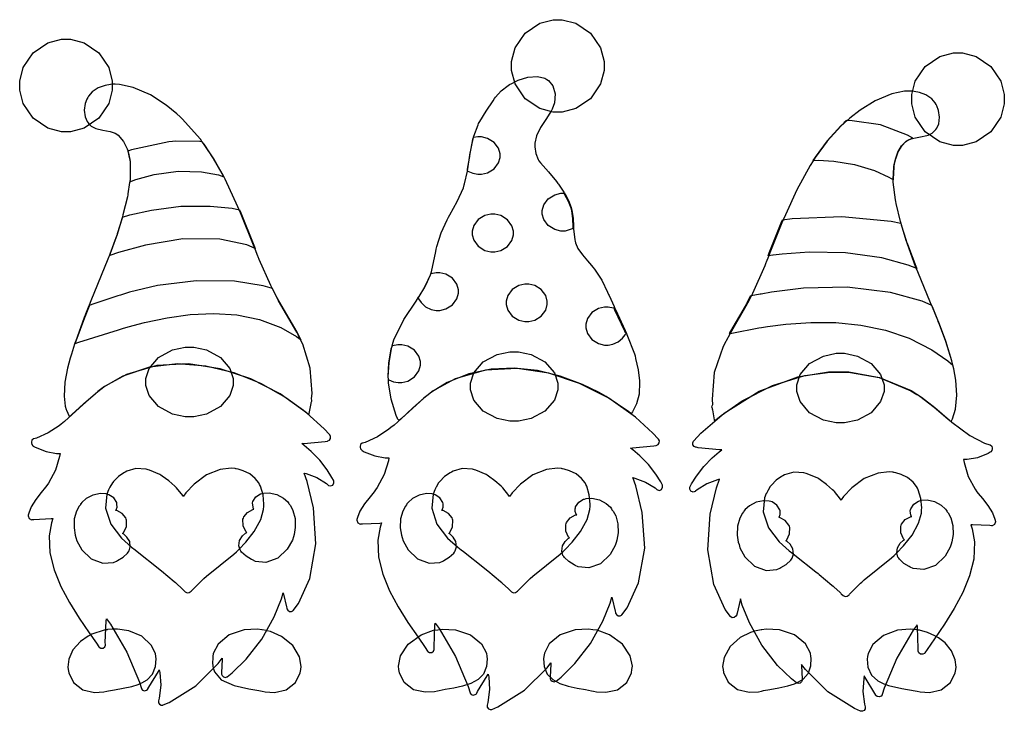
# Model space of a CAD drawing. Extents: x 0.83 to 6.7, y 0.8 to 4.92.
import ezdxf

# ---------------------------------------------------------------- set-up
doc = ezdxf.new("R2010")
doc.units = 0
doc.layers.get('0').update_dxf_attribs({"linetype": 'CONTINUOUS'})

msp = doc.modelspace()

# ---------------------------------------------------------------- linework, layer by layer
at = {"color": 254}
for points in [[(4.31353, 4.6441), (4.31353, 4.61724), (4.29183, 4.53668), (4.23264, 4.44894), (4.14492, 4.38976), (4.06435, 4.36806), (4.03749, 4.36806), (4.01058, 4.36806), (3.93001, 4.38976), (3.84229, 4.44894), (3.7831, 4.53668), (3.76144, 4.61724), (3.76144, 4.6441), (3.76144, 4.67101), (3.7831, 4.75157), (3.84229, 4.83931), (3.93001, 4.89849), (4.01058, 4.92014), (4.03749, 4.92014), (4.06435, 4.92014), (4.14492, 4.89849), (4.23264, 4.83931), (4.29183, 4.75157), (4.31353, 4.67101), (4.31353, 4.6441)], [(1.38227, 4.52746), (1.38227, 4.5006), (1.36057, 4.42003), (1.30138, 4.33231), (1.21365, 4.27311), (1.13308, 4.25142), (1.10623, 4.25142), (1.07932, 4.25142), (0.998753, 4.27311), (0.911025, 4.33231), (0.851833, 4.42003), (0.830186, 4.5006), (0.830186, 4.52746), (0.830186, 4.55436), (0.851833, 4.63493), (0.911025, 4.72265), (0.998753, 4.78185), (1.07932, 4.8035), (1.10623, 4.8035), (1.13308, 4.8035), (1.21365, 4.78185), (1.30138, 4.72265), (1.36057, 4.63493), (1.38227, 4.55436), (1.38227, 4.52746)], [(6.69894, 4.44618), (6.69894, 4.41932), (6.67725, 4.33876), (6.61806, 4.25103), (6.53033, 4.19185), (6.44976, 4.17014), (6.4229, 4.17014), (6.396, 4.17014), (6.31543, 4.19185), (6.22771, 4.25103), (6.16851, 4.33876), (6.14686, 4.41932), (6.14686, 4.44618), (6.14686, 4.4731), (6.16851, 4.55365), (6.22771, 4.64139), (6.31543, 4.70057), (6.396, 4.72222), (6.4229, 4.72222), (6.44976, 4.72222), (6.53033, 4.70057), (6.61806, 4.64139), (6.67725, 4.55365), (6.69894, 4.4731), (6.69894, 4.44618)], [(5.75726, 4.31803), (5.75597, 4.31674), (5.74294, 4.30479), (5.74164, 4.3035), (5.72368, 4.28657), (5.64214, 4.1971), (5.57107, 4.10092), (5.55832, 4.08057), (5.58942, 4.08154), (5.68311, 4.07704), (5.80621, 4.05751), (5.9254, 4.02067), (6.01156, 3.98112), (6.03851, 3.96496), (6.03825, 3.972), (6.04161, 4.04047), (6.04269, 4.04719), (6.04428, 4.05789), (6.05154, 4.08963), (6.06651, 4.13151), (6.08914, 4.16928), (6.11193, 4.19331), (6.12082, 4.19933), (6.12343, 4.2009), (6.1505, 4.21311), (6.1531, 4.21386), (6.12261, 4.2321), (5.96143, 4.29254), (5.79189, 4.31754), (5.75726, 4.31803)], [(1.91769, 4.192), (1.90338, 4.19358), (1.75646, 4.19542), (1.74164, 4.19412), (1.71924, 4.19254), (1.49713, 4.14437), (1.47499, 4.13683), (1.47629, 4.13243), (1.48671, 4.08708), (1.48753, 4.08263), (1.48904, 4.072), (1.48882, 3.96442), (1.48753, 3.95344), (1.52257, 3.96631), (1.63113, 3.99615), (1.77419, 4.01731), (1.91374, 4.01383), (2.01486, 3.99408), (2.04688, 3.98264), (2.03749, 4.00114), (1.98699, 4.09088), (1.93018, 4.17589), (1.91769, 4.192)], [(3.57086, 4.22119), (3.56119, 4.22119), (3.5351, 4.21679), (3.53228, 4.21599), (3.52968, 4.20665), (3.5109, 4.11106), (3.50939, 4.1014), (3.50831, 4.09467), (3.49789, 4.02794), (3.49685, 4.02115), (3.50179, 4.01779), (3.53071, 4.00467), (3.56082, 3.99826), (3.57086, 3.99826), (3.5829, 3.99826), (3.61903, 4.00706), (3.65804, 4.03097), (3.68419, 4.0664), (3.69374, 4.0989), (3.69374, 4.10969), (3.6939, 4.1205), (3.68446, 4.1531), (3.65804, 4.18853), (3.61876, 4.21246), (3.58279, 4.22119), (3.57086, 4.22119)], [(4.12815, 3.67432), (4.12369, 3.67199), (4.08171, 3.65972), (4.06771, 3.65972), (4.05561, 3.65972), (4.01947, 3.66857), (3.98042, 3.69254), (3.95426, 3.72831), (3.94476, 3.76129), (3.94476, 3.77225), (3.94476, 3.78315), (3.95443, 3.81575), (3.98085, 3.85151), (4.01992, 3.87582), (4.05572, 3.88471), (4.06771, 3.88471), (4.06922, 3.88471), (4.07275, 3.88471), (4.07394, 3.88471), (4.07835, 3.87717), (4.09842, 3.83838), (4.11431, 3.79753), (4.11664, 3.7889), (4.11897, 3.77957), (4.12549, 3.73204), (4.12788, 3.68397), (4.12815, 3.67432)], [(2.23335, 3.55658), (2.18397, 3.57753), (2.02333, 3.61089), (1.80192, 3.61263), (1.57954, 3.57568), (1.41906, 3.53168), (1.36664, 3.51389), (1.37028, 3.52354), (1.40597, 3.62175), (1.4094, 3.63162), (1.41249, 3.64074), (1.44135, 3.73372), (1.44374, 3.74306), (1.48594, 3.75558), (1.61529, 3.7845), (1.79047, 3.80713), (1.96625, 3.80871), (2.09685, 3.79536), (2.1396, 3.78678), (2.14789, 3.76779), (2.22575, 3.5759), (2.23335, 3.55658)], [(3.52707, 3.64828), (3.52707, 3.63743), (3.53674, 3.60476), (3.56315, 3.56901), (3.60221, 3.54471), (3.63803, 3.53575), (3.65001, 3.53575), (3.66194, 3.53575), (3.69775, 3.5446), (3.73682, 3.56858), (3.76318, 3.60433), (3.77289, 3.63732), (3.77289, 3.64828), (3.77289, 3.65918), (3.76318, 3.69179), (3.73682, 3.7276), (3.69775, 3.75185), (3.66194, 3.76074), (3.65001, 3.76074), (3.63803, 3.76074), (3.60221, 3.75201), (3.56315, 3.72797), (3.53674, 3.69222), (3.52707, 3.65929), (3.52707, 3.64828)], [(6.17708, 3.43679), (6.12674, 3.45714), (5.96858, 3.50032), (5.75299, 3.53071), (5.5356, 3.53396), (5.375, 3.52268), (5.32189, 3.51594), (5.31928, 3.51574), (5.29346, 3.51238), (5.29064, 3.51183), (5.2979, 3.52979), (5.36951, 3.70844), (5.37706, 3.7264), (5.43485, 3.734), (5.72965, 3.7474), (6.02447, 3.71962), (6.08231, 3.7066), (6.0849, 3.69726), (6.11376, 3.60428), (6.11664, 3.59517), (6.12158, 3.58187), (6.17188, 3.45008), (6.17708, 3.43679)], [(3.32292, 3.41075), (3.31168, 3.41075), (3.28147, 3.40457), (3.2781, 3.40349), (3.27599, 3.39725), (3.24946, 3.33658), (3.24582, 3.33057), (3.24268, 3.32488), (3.20856, 3.26938), (3.20518, 3.26389), (3.20801, 3.25569), (3.22222, 3.23296), (3.24881, 3.20856), (3.28293, 3.19254), (3.31287, 3.18679), (3.32292, 3.18679), (3.33496, 3.18679), (3.3711, 3.19564), (3.41015, 3.21963), (3.43631, 3.25537), (3.44586, 3.28836), (3.44586, 3.29932), (3.44586, 3.31017), (3.43599, 3.34267), (3.40935, 3.3781), (3.37022, 3.40201), (3.33475, 3.41075), (3.32292, 3.41075)], [(2.49376, 3.03678), (2.48356, 3.0561), (2.37446, 3.24311), (2.36458, 3.26183), (2.36219, 3.26628), (2.33882, 3.31338), (2.33649, 3.31803), (2.28162, 3.33361), (2.11139, 3.35992), (1.88108, 3.36376), (1.65224, 3.33464), (1.4854, 3.29497), (1.43126, 3.27746), (1.4151, 3.27279), (1.26063, 3.22146), (1.24582, 3.21599), (1.24371, 3.21104), (1.22396, 3.16157), (1.2219, 3.15657), (1.21642, 3.14279), (1.16509, 3.00299), (1.16043, 2.98888), (1.18332, 2.99647), (1.419, 3.0709), (1.44374, 3.07844), (1.47592, 3.08794), (1.5734, 3.11344), (1.70861, 3.14204), (1.84706, 3.16124), (1.98643, 3.16808), (2.1244, 3.15944), (2.25874, 3.13238), (2.3871, 3.08382), (2.47928, 3.03174), (2.50726, 3.01074), (2.50597, 3.01313), (2.49479, 3.03472), (2.49376, 3.03678)], [(3.72917, 3.23161), (3.72917, 3.22081), (3.73882, 3.18826), (3.76525, 3.15283), (3.80431, 3.1289), (3.84011, 3.12011), (3.85211, 3.12011), (3.86404, 3.12011), (3.89985, 3.1289), (3.93892, 3.15283), (3.96528, 3.18826), (3.97499, 3.22081), (3.97499, 3.23161), (3.97499, 3.24246), (3.96528, 3.27496), (3.93892, 3.31039), (3.89985, 3.33431), (3.86404, 3.34304), (3.85211, 3.34304), (3.84022, 3.34304), (3.80474, 3.33447), (3.76563, 3.31076), (3.73899, 3.27539), (3.72917, 3.24257), (3.72917, 3.23161)], [(6.30626, 3.12121), (6.30311, 3.12929), (6.27106, 3.20742), (6.26768, 3.21496), (6.20856, 3.241), (6.02001, 3.29368), (5.76221, 3.32514), (5.50244, 3.31868), (5.31174, 3.29542), (5.24897, 3.28369), (5.24349, 3.28267), (5.18983, 3.27246), (5.18435, 3.27115), (5.18251, 3.26753), (5.16351, 3.23008), (5.16146, 3.2264), (5.15365, 3.21132), (5.06765, 3.06315), (5.05935, 3.04829), (5.07525, 3.05171), (5.2354, 3.08214), (5.25206, 3.08475), (5.28819, 3.09076), (5.39729, 3.1046), (5.54585, 3.11513), (5.69558, 3.11404), (5.84451, 3.09933), (5.99061, 3.06879), (6.13183, 3.02029), (6.26622, 2.95171), (6.36231, 2.88585), (6.39165, 2.86079), (6.38618, 2.88525), (6.35092, 3.00233), (6.31299, 3.10428), (6.30626, 3.12121)], [(4.37294, 3.19933), (4.36951, 3.20063), (4.33843, 3.2066), (4.32813, 3.2066), (4.31603, 3.2066), (4.27989, 3.19781), (4.24083, 3.17367), (4.21468, 3.13764), (4.20518, 3.10422), (4.20518, 3.09304), (4.20518, 3.08214), (4.21485, 3.04937), (4.24126, 3.01324), (4.28033, 2.98861), (4.31614, 2.97949), (4.32813, 2.97949), (4.33724, 2.97949), (4.36475, 2.98469), (4.39714, 2.99918), (4.42361, 3.02126), (4.43901, 3.04178), (4.44271, 3.04932), (4.43696, 3.06287), (4.37836, 3.18761), (4.37294, 3.19933)], [(3.09581, 2.98161), (3.08382, 2.98161), (3.05154, 2.97456), (3.0479, 2.97325), (3.04372, 2.95688), (3.02951, 2.87472), (3.02522, 2.79204), (3.02604, 2.77533), (3.03097, 2.77225), (3.05854, 2.76133), (3.08649, 2.75663), (3.09581, 2.75663), (3.10786, 2.75663), (3.14404, 2.76546), (3.18306, 2.78956), (3.20921, 2.82563), (3.21875, 2.859), (3.21875, 2.87011), (3.21892, 2.88092), (3.20964, 2.91351), (3.18343, 2.94894), (3.14415, 2.97287), (3.10786, 2.98161), (3.09581, 2.98161)], [(2.69997, 2.17432), (2.69157, 2.19032), (2.6626, 2.23633), (2.61822, 2.29372), (2.56754, 2.34586), (2.52604, 2.38135), (2.51144, 2.39204), (2.52419, 2.39258), (2.65158, 2.40533), (2.66461, 2.40767), (2.66764, 2.40821), (2.67632, 2.41297), (2.68294, 2.42264), (2.68349, 2.43446), (2.67925, 2.44385), (2.67708, 2.44618), (2.64551, 2.48107), (2.54031, 2.57611), (2.38226, 2.68826), (2.2085, 2.7775), (2.02447, 2.83876), (1.83572, 2.86703), (1.64785, 2.8571), (1.46636, 2.80393), (1.33534, 2.73275), (1.29688, 2.70242), (1.27756, 2.68761), (1.18696, 2.60596), (1.09635, 2.52382), (1.07709, 2.50868), (1.06456, 2.49908), (0.999729, 2.45714), (0.929688, 2.42563), (0.914606, 2.42117), (0.911729, 2.42042), (0.903103, 2.4126), (0.900771, 2.40169), (0.901042, 2.39931), (0.900771, 2.39751), (0.902724, 2.38764), (0.909343, 2.37875), (0.911458, 2.37744), (0.923394, 2.37017), (0.987631, 2.34463), (1.05002, 2.33365), (1.07086, 2.33365), (1.06825, 2.31625), (1.04335, 2.23318), (1.00233, 2.15636), (0.991644, 2.14204), (0.983615, 2.13151), (0.958387, 2.10075), (0.92589, 2.05935), (0.8986, 2.01503), (0.883843, 1.97781), (0.881239, 1.96496), (0.880697, 1.96158), (0.886068, 1.94646), (0.900282, 1.93864), (0.904189, 1.93892), (0.914606, 1.93946), (1.01796, 1.94467), (1.0281, 1.94515), (1.01948, 1.92063), (1.00646, 1.84244), (1.01025, 1.74029), (1.03478, 1.63943), (1.07525, 1.54058), (1.1269, 1.44456), (1.18511, 1.35205), (1.24506, 1.26378), (1.28803, 1.2015), (1.30208, 1.18056), (1.30382, 1.17784), (1.31337, 1.17231), (1.32693, 1.17291), (1.33794, 1.18077), (1.34196, 1.19092), (1.34169, 1.19412), (1.3406, 1.20714), (1.34581, 1.33447), (1.34793, 1.34722), (1.37082, 1.31576), (1.46832, 1.14893), (1.54351, 0.970161), (1.55524, 0.932617), (1.55599, 0.929742), (1.56239, 0.9222), (1.57383, 0.918619), (1.58583, 0.921224), (1.59332, 0.927029), (1.59478, 0.929525), (1.60047, 0.939182), (1.65674, 1.03369), (1.66249, 1.04308), (1.66612, 1.02799), (1.67199, 0.951281), (1.66168, 0.874078), (1.65728, 0.858669), (1.65657, 0.856065), (1.65782, 0.847168), (1.66428, 0.837619), (1.67426, 0.832303), (1.68306, 0.832519), (1.68544, 0.833658), (1.7206, 0.848253), (1.88004, 0.948568), (2.01406, 1.08111), (2.03646, 1.11182), (2.03618, 1.104), (2.03358, 1.02691), (2.03331, 1.0191), (2.03315, 1.01655), (2.03646, 1.00846), (2.04542, 1.00103), (2.05692, 0.998481), (2.0656, 1.00076), (2.06771, 1.00244), (2.09754, 1.0261), (2.17953, 1.1065), (2.27328, 1.22629), (2.34733, 1.35916), (2.38971, 1.46582), (2.40001, 1.50244), (2.40207, 1.49462), (2.42031, 1.41857), (2.42188, 1.41075), (2.42242, 1.40782), (2.42746, 1.39947), (2.43761, 1.39193), (2.44954, 1.39046), (2.4585, 1.39492), (2.46039, 1.39725), (2.49224, 1.43967), (2.55968, 1.588), (2.59619, 1.79531), (2.58094, 2.00825), (2.54312, 2.16558), (2.52501, 2.21599), (2.53825, 2.21317), (2.60113, 2.18918), (2.65831, 2.15375), (2.66872, 2.14513), (2.67139, 2.14274), (2.68311, 2.1396), (2.69569, 2.14529), (2.70258, 2.15821), (2.70176, 2.1709), (2.69997, 2.17432)], [(4.6594, 2.14828), (4.65099, 2.16428), (4.62196, 2.21029), (4.57758, 2.26768), (4.52692, 2.31982), (4.4854, 2.35531), (4.47081, 2.366), (4.48356, 2.36654), (4.61094, 2.37929), (4.62397, 2.38163), (4.62701, 2.38217), (4.63569, 2.38693), (4.64231, 2.3966), (4.64285, 2.40842), (4.63861, 2.41781), (4.63644, 2.42014), (4.60487, 2.45503), (4.49972, 2.55007), (4.34169, 2.66222), (4.16786, 2.75146), (3.98383, 2.81272), (3.79508, 2.84099), (3.60721, 2.83106), (3.42572, 2.77789), (3.29471, 2.70671), (3.25624, 2.67638), (3.23747, 2.66183), (3.14947, 2.58251), (3.06142, 2.50271), (3.04269, 2.48785), (3.02989, 2.47797), (2.96263, 2.43332), (2.8896, 2.39958), (2.87397, 2.39513), (2.8711, 2.39438), (2.86247, 2.38656), (2.86014, 2.37565), (2.8604, 2.37326), (2.86014, 2.37147), (2.86208, 2.3616), (2.86871, 2.35271), (2.87082, 2.3514), (2.88276, 2.34412), (2.947, 2.31858), (3.00939, 2.30761), (3.03022, 2.30761), (3.02761, 2.29021), (3.00271, 2.20714), (2.96169, 2.13032), (2.95107, 2.116), (2.94314, 2.10558), (2.91824, 2.07514), (2.88564, 2.03369), (2.85813, 1.98915), (2.84321, 1.95182), (2.8406, 1.93892), (2.84006, 1.93554), (2.84543, 1.92042), (2.85965, 1.9126), (2.86356, 1.91288), (2.87397, 1.91342), (2.97732, 1.91863), (2.98753, 1.91911), (2.97889, 1.89458), (2.96582, 1.8164), (2.96963, 1.71425), (2.99414, 1.61339), (3.03461, 1.51454), (3.08632, 1.41851), (3.14453, 1.32601), (3.20449, 1.23774), (3.2474, 1.17546), (3.26144, 1.15451), (3.26318, 1.1518), (3.27274, 1.14627), (3.28629, 1.14686), (3.29731, 1.15473), (3.30132, 1.16488), (3.30106, 1.16808), (3.29997, 1.1811), (3.30518, 1.30843), (3.30729, 1.32118), (3.33018, 1.28971), (3.42774, 1.12288), (3.50288, 0.944119), (3.5146, 0.906575), (3.51535, 0.9037), (3.52175, 0.896158), (3.53321, 0.892578), (3.54519, 0.895182), (3.55268, 0.900988), (3.55414, 0.903483), (3.55985, 0.91314), (3.6161, 1.00765), (3.62185, 1.01704), (3.62549, 1.00195), (3.63135, 0.925239), (3.62104, 0.848036), (3.61664, 0.832628), (3.61594, 0.830024), (3.61724, 0.821126), (3.62369, 0.811578), (3.63363, 0.806261), (3.64242, 0.806478), (3.64481, 0.807617), (3.67996, 0.822211), (3.83942, 0.922526), (3.97342, 1.05507), (3.99582, 1.08577), (3.99556, 1.07796), (3.99294, 1.00087), (3.99274, 0.993056), (3.99251, 0.990506), (3.99588, 0.982422), (4.00478, 0.974989), (4.01628, 0.972439), (4.02496, 0.974718), (4.02707, 0.9764), (4.05692, 1.00005), (4.13889, 1.08046), (4.23264, 1.20025), (4.30669, 1.33312), (4.34907, 1.43978), (4.35938, 1.4764), (4.36143, 1.46858), (4.37967, 1.39253), (4.38124, 1.38471), (4.38178, 1.38178), (4.38683, 1.37343), (4.39697, 1.36589), (4.4089, 1.36442), (4.41792, 1.36887), (4.41982, 1.3712), (4.45167, 1.41362), (4.5191, 1.56196), (4.55561, 1.76926), (4.54031, 1.98221), (4.50256, 2.13954), (4.48438, 2.18994), (4.49761, 2.18713), (4.56054, 2.16314), (4.61774, 2.12771), (4.62815, 2.11908), (4.63097, 2.11675), (4.64279, 2.11356), (4.65506, 2.11925), (4.66168, 2.13217), (4.66103, 2.14481), (4.6594, 2.14828)], [(4.82607, 2.13683), (4.83442, 2.15283), (4.86339, 2.19883), (4.90776, 2.25624), (4.95844, 2.30832), (4.99994, 2.34381), (5.0146, 2.35449), (5.00179, 2.35504), (4.87446, 2.36778), (4.86143, 2.37011), (4.85835, 2.37067), (4.84967, 2.37543), (4.84304, 2.38514), (4.8425, 2.39697), (4.84674, 2.40636), (4.84896, 2.40869), (4.88992, 2.45378), (5.02924, 2.57406), (5.23839, 2.70426), (5.46843, 2.78956), (5.65072, 2.82015), (5.71149, 2.82015), (5.77214, 2.82015), (5.95415, 2.78668), (6.14318, 2.70893), (6.17811, 2.68679), (6.20594, 2.66928), (6.2839, 2.60769), (6.38629, 2.52013), (6.49322, 2.44043), (6.58132, 2.39404), (6.61253, 2.38471), (6.61535, 2.38396), (6.62392, 2.37614), (6.62625, 2.36524), (6.62603, 2.36285), (6.62625, 2.36106), (6.62429, 2.35118), (6.61768, 2.34229), (6.61561, 2.34099), (6.60363, 2.33371), (6.53944, 2.30817), (6.47706, 2.29719), (6.45628, 2.29719), (6.45888, 2.27979), (6.48372, 2.19672), (6.52474, 2.1199), (6.53543, 2.10558), (6.54329, 2.09517), (6.56819, 2.06472), (6.60075, 2.02328), (6.62825, 1.97874), (6.64318, 1.9414), (6.64583, 1.9285), (6.64632, 1.92512), (6.641, 1.91), (6.62685, 1.90218), (6.62294, 1.90246), (6.61253, 1.903), (6.50911, 1.90821), (6.49897, 1.90869), (6.50754, 1.88417), (6.52056, 1.80599), (6.51676, 1.70383), (6.49224, 1.60297), (6.45182, 1.50412), (6.40012, 1.4081), (6.3419, 1.31559), (6.28196, 1.22732), (6.23899, 1.16504), (6.22499, 1.1441), (6.22319, 1.14138), (6.21365, 1.13585), (6.20008, 1.13645), (6.18907, 1.14431), (6.18511, 1.15446), (6.18544, 1.15766), (6.18647, 1.17068), (6.18121, 1.29801), (6.17914, 1.31076), (6.15619, 1.2793), (6.05871, 1.11247), (5.98361, 0.933703), (5.9719, 0.896158), (5.97108, 0.893283), (5.96468, 0.885742), (5.95324, 0.882161), (5.94125, 0.884765), (5.93371, 0.890571), (5.93229, 0.893067), (5.92654, 0.902724), (5.87028, 0.997233), (5.86458, 1.00662), (5.86089, 0.991536), (5.85504, 0.914822), (5.86535, 0.837619), (5.86979, 0.822211), (5.8705, 0.819607), (5.86919, 0.81071), (5.86274, 0.801161), (5.85275, 0.795844), (5.84403, 0.796061), (5.84169, 0.7972), (5.80653, 0.811794), (5.64697, 0.91211), (5.51297, 1.04465), (5.49061, 1.07536), (5.49083, 1.06755), (5.49349, 0.990451), (5.49376, 0.982639), (5.49393, 0.980089), (5.49056, 0.972006), (5.48161, 0.964572), (5.47017, 0.962022), (5.46143, 0.964301), (5.45936, 0.965983), (5.42953, 0.989637), (5.3475, 1.07004), (5.25375, 1.18983), (5.17969, 1.3227), (5.13732, 1.42936), (5.12706, 1.46599), (5.12494, 1.45817), (5.10672, 1.38211), (5.10519, 1.37429), (5.10465, 1.37137), (5.09961, 1.36301), (5.08942, 1.35547), (5.07747, 1.354), (5.06853, 1.35845), (5.06668, 1.36079), (5.03478, 1.40321), (4.96733, 1.55154), (4.93083, 1.75885), (4.94607, 1.97179), (4.98389, 2.12912), (5.00206, 2.17953), (4.98876, 2.17671), (4.92589, 2.15272), (4.86876, 2.11729), (4.85835, 2.10867), (4.85563, 2.10628), (4.84392, 2.10297), (4.83122, 2.10829), (4.82406, 2.12088), (4.82443, 2.1334), (4.82607, 2.13683)]]:
    msp.add_lwpolyline(points, close=True, dxfattribs=at)
at = {"color": 14}
for points in [[(4.52501, 2.75347), (4.52501, 2.74024), (4.52339, 2.70454), (4.52289, 2.70036), (4.5216, 2.68733), (4.507, 2.62983), (4.48307, 2.5816), (4.47711, 2.57324), (4.47683, 2.57303), (4.47521, 2.57042), (4.47499, 2.57015), (4.47472, 2.57042), (4.47336, 2.57118), (4.47293, 2.57118), (4.46039, 2.58111), (4.32553, 2.67225), (4.31147, 2.68056), (4.28065, 2.69829), (4.18446, 2.74501), (4.05181, 2.79476), (3.91558, 2.82801), (3.778, 2.84267), (3.64111, 2.83692), (3.50706, 2.80875), (3.3781, 2.75624), (3.28461, 2.69976), (3.25624, 2.6774), (3.24192, 2.66596), (3.17312, 2.60519), (3.10547, 2.54281), (3.09169, 2.53054), (3.09088, 2.53108), (3.08279, 2.54069), (3.08231, 2.54199), (3.07394, 2.56049), (3.04383, 2.65636), (3.02886, 2.75532), (3.0281, 2.77533), (3.02729, 2.79204), (3.03082, 2.87472), (3.04531, 2.95688), (3.05003, 2.97325), (3.05024, 2.97407), (3.05285, 2.98292), (3.05311, 2.98367), (3.06093, 3.01079), (3.12001, 3.13135), (3.19271, 3.24257), (3.20731, 3.26492), (3.21067, 3.2704), (3.24479, 3.3259), (3.24794, 3.3316), (3.25131, 3.33763), (3.2781, 3.39828), (3.28022, 3.40451), (3.28386, 3.41624), (3.31114, 3.53863), (3.31353, 3.55138), (3.31689, 3.56831), (3.34256, 3.64908), (3.3781, 3.72667), (3.38644, 3.74203), (3.39501, 3.75743), (3.43838, 3.83567), (3.47499, 3.91758), (3.48019, 3.93474), (3.48226, 3.94206), (3.49869, 4.0165), (3.5, 4.02431), (3.50131, 4.03108), (3.51144, 4.09776), (3.51247, 4.10449), (3.51378, 4.11415), (3.53282, 4.20975), (3.53543, 4.21907), (3.53722, 4.22613), (3.56222, 4.29383), (3.56565, 4.30035), (3.57215, 4.31337), (3.61106, 4.37528), (3.65261, 4.43658), (3.66043, 4.44933), (3.66613, 4.45817), (3.70008, 4.49604), (3.74089, 4.52718), (3.75, 4.53267), (3.76269, 4.53988), (3.80219, 4.55897), (3.85932, 4.57801), (3.91726, 4.58219), (3.95996, 4.57129), (3.9719, 4.56392), (3.98269, 4.55707), (4.00831, 4.52556), (4.02197, 4.47706), (4.01714, 4.42492), (4.00418, 4.38693), (3.99794, 4.37532), (3.99089, 4.36242), (3.96619, 4.32542), (3.93425, 4.27821), (3.90989, 4.22831), (3.90067, 4.18463), (3.90104, 4.17014), (3.90126, 4.16211), (3.90756, 4.12278), (3.92111, 4.0855), (3.92503, 4.07844), (3.93414, 4.06728), (3.98215, 4.0121), (4.02968, 3.95583), (4.03851, 3.94412), (4.04189, 3.93972), (4.07422, 3.89258), (4.0771, 3.88786), (4.08149, 3.88032), (4.10151, 3.84153), (4.1174, 3.80062), (4.11979, 3.79199), (4.12213, 3.78288), (4.12825, 3.73606), (4.13069, 3.68815), (4.13124, 3.6785), (4.13146, 3.67199), (4.13906, 3.60688), (4.14063, 3.60037), (4.14318, 3.58882), (4.15761, 3.5555), (4.18386, 3.51693), (4.21474, 3.48128), (4.23844, 3.45449), (4.24582, 3.44515), (4.25569, 3.43267), (4.29904, 3.36654), (4.33458, 3.29617), (4.3406, 3.28157), (4.34321, 3.27533), (4.37289, 3.21024), (4.37603, 3.20344), (4.38172, 3.19174), (4.43901, 3.06754), (4.44476, 3.05453), (4.44971, 3.04308), (4.49425, 2.92665), (4.49794, 2.91493), (4.50131, 2.90061), (4.51574, 2.83225), (4.52447, 2.7665), (4.52501, 2.75347)], [(1.12706, 2.5524), (1.14111, 2.56494), (1.21077, 2.62956), (1.28201, 2.692), (1.29688, 2.70344), (1.33116, 2.73053), (1.4465, 2.79596), (1.60607, 2.84999), (1.77175, 2.86914), (1.93956, 2.85688), (2.10558, 2.81679), (2.26594, 2.75244), (2.41678, 2.66732), (2.52154, 2.59261), (2.55414, 2.56494), (2.55572, 2.57096), (2.56689, 2.63086), (2.56771, 2.63683), (2.56793, 2.63764), (2.57058, 2.64621), (2.57086, 2.64725), (2.57135, 2.64854), (2.57026, 2.66075), (2.56976, 2.66178), (2.57264, 2.692), (2.56158, 2.84115), (2.51768, 2.98449), (2.50418, 3.01183), (2.5031, 3.01394), (2.49268, 3.03554), (2.49164, 3.03788), (2.4815, 3.05713), (2.3724, 3.24414), (2.36253, 3.26286), (2.36014, 3.26731), (2.33669, 3.31446), (2.33436, 3.31913), (2.32676, 3.33425), (2.25776, 3.49072), (2.25103, 3.50663), (2.24946, 3.51079), (2.23281, 3.55268), (2.23122, 3.55658), (2.22342, 3.57563), (2.1466, 3.76779), (2.13857, 3.78678), (2.13124, 3.80371), (2.05518, 3.96858), (2.04688, 3.98469), (2.03722, 4.00293), (1.98606, 4.09179), (1.92914, 4.17746), (1.91667, 4.19412), (1.90701, 4.20714), (1.79839, 4.32954), (1.78646, 4.34099), (1.76671, 4.35949), (1.70361, 4.41069), (1.6091, 4.47185), (1.50635, 4.51606), (1.42589, 4.53396), (1.39899, 4.53472), (1.39481, 4.53472), (1.38536, 4.53472), (1.38227, 4.53472), (1.37147, 4.53418), (1.33936, 4.52838), (1.29867, 4.51351), (1.26302, 4.48947), (1.24078, 4.4649), (1.23541, 4.45557), (1.23069, 4.44715), (1.22076, 4.41938), (1.21533, 4.38015), (1.22049, 4.34115), (1.23188, 4.31347), (1.23752, 4.30556), (1.23828, 4.30453), (1.24712, 4.29411), (1.24794, 4.29308), (1.25526, 4.28592), (1.28423, 4.27126), (1.32617, 4.26144), (1.36903, 4.25342), (1.39963, 4.24268), (1.40831, 4.23682), (1.41661, 4.23112), (1.44894, 4.19422), (1.47081, 4.14958), (1.47396, 4.13992), (1.47526, 4.13553), (1.48562, 4.09022), (1.48643, 4.08578), (1.48801, 4.07514), (1.48774, 3.96756), (1.48643, 3.9566), (1.48562, 3.9496), (1.47526, 3.88211), (1.47396, 3.87532), (1.47185, 3.86442), (1.44581, 3.75581), (1.44271, 3.74511), (1.44011, 3.73579), (1.41118, 3.64279), (1.40831, 3.63368), (1.40517, 3.62381), (1.36925, 3.52588), (1.36561, 3.51594), (1.35596, 3.49121), (1.25467, 3.24278), (1.24479, 3.21804), (1.24268, 3.21311), (1.22287, 3.16368), (1.22081, 3.15869), (1.21533, 3.14492), (1.16406, 3.00504), (1.1594, 2.991), (1.15755, 2.98503), (1.13851, 2.92617), (1.13645, 2.92014), (1.13091, 2.90076), (1.11561, 2.84218), (1.09961, 2.75933), (1.09473, 2.676), (1.10145, 2.61535), (1.10731, 2.59619), (1.10883, 2.59179), (1.12549, 2.55556), (1.12706, 2.5524)], [(4.95518, 2.60969), (4.95546, 2.60894), (4.95806, 2.60038), (4.95833, 2.59928), (4.9591, 2.59304), (4.97032, 2.53347), (4.9719, 2.52746), (5.01047, 2.56022), (5.13618, 2.64686), (5.31689, 2.73893), (5.50971, 2.79818), (5.66021, 2.81913), (5.71039, 2.81913), (5.77106, 2.81913), (5.95307, 2.78564), (6.14214, 2.7079), (6.17708, 2.68576), (6.19504, 2.67458), (6.28071, 2.60883), (6.36431, 2.53737), (6.38124, 2.52328), (6.39057, 2.54047), (6.40821, 2.59771), (6.4165, 2.6811), (6.40978, 2.76997), (6.39725, 2.83838), (6.39165, 2.86079), (6.38564, 2.88504), (6.34961, 3.00142), (6.31196, 3.10319), (6.30524, 3.12011), (6.30208, 3.12819), (6.27001, 3.20632), (6.26665, 3.21386), (6.25906, 3.23236), (6.1836, 3.4165), (6.17606, 3.43474), (6.17057, 3.44775), (6.12213, 3.58083), (6.11774, 3.59407), (6.11458, 3.60319), (6.08567, 3.69624), (6.08333, 3.70557), (6.08046, 3.71625), (6.05414, 3.82487), (6.05208, 3.83578), (6.04997, 3.84619), (6.03668, 3.95221), (6.03646, 3.96283), (6.03618, 3.96989), (6.03956, 4.03842), (6.04064, 4.04514), (6.04221, 4.05583), (6.04943, 4.08757), (6.0644, 4.12939), (6.08703, 4.16721), (6.10981, 4.19119), (6.11876, 4.19721), (6.12136, 4.19879), (6.14844, 4.21104), (6.15104, 4.21181), (6.15886, 4.21419), (6.19868, 4.22136), (6.23747, 4.229), (6.24479, 4.23161), (6.24892, 4.23318), (6.26926, 4.24397), (6.28749, 4.26053), (6.29064, 4.26492), (6.29639, 4.27257), (6.30806, 4.29981), (6.31315, 4.33838), (6.30746, 4.37776), (6.29736, 4.40619), (6.29269, 4.41493), (6.28743, 4.42399), (6.26617, 4.44781), (6.23215, 4.47157), (6.19319, 4.4866), (6.16238, 4.49251), (6.15207, 4.49306), (6.15022, 4.49333), (6.13444, 4.49408), (6.12918, 4.49408), (6.10368, 4.49333), (6.02756, 4.47711), (5.92969, 4.43707), (5.83882, 4.38103), (5.77746, 4.33333), (5.75836, 4.31597), (5.75706, 4.31467), (5.74403, 4.30268), (5.74274, 4.30138), (5.72472, 4.28444), (5.64324, 4.19504), (5.5721, 4.09879), (5.55935, 4.07844), (5.54139, 4.05089), (5.46246, 3.90636), (5.39399, 3.75662), (5.38124, 3.7264), (5.37364, 3.70844), (5.30181, 3.52957), (5.29482, 3.51183), (5.29351, 3.50846), (5.27968, 3.47358), (5.2781, 3.47017), (5.27106, 3.45324), (5.19764, 3.2876), (5.18956, 3.27115), (5.18772, 3.26753), (5.16872, 3.23008), (5.16667, 3.2264), (5.15886, 3.21132), (5.07286, 3.06315), (5.06456, 3.04829), (5.06244, 3.04438), (5.04058, 3.00532), (5.03851, 3.00142), (5.02263, 2.97174), (4.97054, 2.8164), (4.95697, 2.65636), (4.96039, 2.62429), (4.95882, 2.62326), (4.95464, 2.61128), (4.95518, 2.60969)], [(2.26042, 2.14828), (2.25521, 2.1581), (2.23449, 2.18479), (2.2015, 2.21197), (2.16308, 2.23079), (2.13151, 2.24013), (2.12082, 2.24203), (2.11897, 2.24203), (2.1149, 2.24306), (2.11356, 2.24306), (2.11356, 2.24306), (2.11274, 2.24306), (2.11253, 2.24306), (2.09125, 2.24588), (2.02539, 2.23861), (1.94374, 2.20583), (1.8699, 2.15076), (1.82047, 2.09858), (1.80626, 2.07954), (1.80599, 2.07926), (1.80524, 2.0779), (1.80524, 2.07742), (1.80181, 2.08242), (1.76557, 2.12771), (1.76144, 2.13163), (1.75467, 2.1384), (1.71821, 2.17031), (1.67969, 2.19851), (1.67188, 2.20344), (1.66612, 2.20714), (1.6034, 2.23372), (1.5969, 2.23579), (1.5841, 2.23969), (1.52328, 2.24311), (1.46821, 2.22771), (1.45833, 2.22222), (1.45101, 2.21886), (1.41818, 2.19569), (1.3896, 2.16624), (1.38439, 2.15972), (1.38254, 2.15739), (1.36768, 2.13189), (1.36664, 2.1295), (1.3661, 2.12875), (1.35986, 2.11729), (1.35938, 2.116), (1.34918, 2.09147), (1.34174, 2.00819), (1.3725, 1.91194), (1.43625, 1.82844), (1.49615, 1.77453), (1.51768, 1.75868), (1.52989, 1.74881), (1.65543, 1.65033), (1.66769, 1.63992), (1.67524, 1.63368), (1.75076, 1.57015), (1.75836, 1.56392), (1.76199, 1.56082), (1.79943, 1.52587), (1.80311, 1.52225), (1.80658, 1.51893), (1.81739, 1.50911), (1.82926, 1.50233), (1.84131, 1.50396), (1.85292, 1.51253), (1.85622, 1.51594), (1.86193, 1.52197), (1.9216, 1.58214), (1.92811, 1.58783), (1.94347, 1.60215), (2.02496, 1.66797), (2.1065, 1.73318), (2.12185, 1.74724), (2.13639, 1.76074), (2.17785, 1.80365), (2.22862, 1.86806), (2.26687, 1.94032), (2.2839, 1.99994), (2.28543, 2.02013), (2.28618, 2.03082), (2.28108, 2.08578), (2.26508, 2.13867), (2.26042, 2.14828)], [(4.20518, 2.14828), (4.19997, 2.1581), (4.17925, 2.18479), (4.14632, 2.21197), (4.10792, 2.23079), (4.07633, 2.24013), (4.06565, 2.24203), (4.06381, 2.24203), (4.05968, 2.24306), (4.05832, 2.24306), (4.05832, 2.24306), (4.05751, 2.24306), (4.05729, 2.24306), (4.03603, 2.24588), (3.97017, 2.23861), (3.88851, 2.20583), (3.81467, 2.15076), (3.76525, 2.09858), (3.75103, 2.07954), (3.75076, 2.07926), (3.75, 2.0779), (3.75, 2.07742), (3.74658, 2.08242), (3.71039, 2.12771), (3.70628, 2.13163), (3.69949, 2.1384), (3.66297, 2.17031), (3.62446, 2.19851), (3.61664, 2.20344), (3.61089, 2.20714), (3.54818, 2.23372), (3.54167, 2.23579), (3.52886, 2.23969), (3.46804, 2.24311), (3.41297, 2.22771), (3.4031, 2.22222), (3.39578, 2.21886), (3.36301, 2.19569), (3.33436, 2.16624), (3.32915, 2.15972), (3.32731, 2.15739), (3.3125, 2.13189), (3.31147, 2.1295), (3.31093, 2.12875), (3.30464, 2.11729), (3.30414, 2.116), (3.29394, 2.09147), (3.28651, 2.00819), (3.31728, 1.91194), (3.38103, 1.82844), (3.44092, 1.77453), (3.46251, 1.75868), (3.47472, 1.74881), (3.60026, 1.65033), (3.61253, 1.63992), (3.62007, 1.63368), (3.69553, 1.57015), (3.70313, 1.56392), (3.70676, 1.56082), (3.74425, 1.52587), (3.74794, 1.52225), (3.75142, 1.51893), (3.76221, 1.50911), (3.77408, 1.50233), (3.78614, 1.50396), (3.79775, 1.51253), (3.80106, 1.51594), (3.80675, 1.52197), (3.86643, 1.58214), (3.87294, 1.58783), (3.88829, 1.60215), (3.96978, 1.66797), (4.05126, 1.73318), (4.06668, 1.74724), (4.08117, 1.76079), (4.12267, 1.80365), (4.17339, 1.86806), (4.21164, 1.94032), (4.22868, 1.99994), (4.23019, 2.02013), (4.23068, 2.03082), (4.22547, 2.08578), (4.20985, 2.13867), (4.20518, 2.14828)], [(6.18126, 2.12642), (6.17606, 2.13624), (6.15533, 2.16292), (6.12235, 2.19011), (6.08393, 2.20893), (6.05236, 2.21826), (6.04167, 2.22017), (6.03982, 2.22017), (6.03575, 2.22119), (6.0344, 2.22119), (6.0344, 2.22119), (6.03358, 2.22119), (6.03331, 2.22119), (6.01204, 2.22401), (5.94618, 2.21674), (5.86458, 2.18397), (5.79075, 2.1289), (5.74132, 2.07671), (5.72711, 2.05761), (5.72683, 2.0574), (5.72601, 2.05604), (5.72601, 2.05556), (5.7226, 2.06054), (5.68642, 2.10579), (5.68229, 2.10969), (5.67551, 2.11649), (5.63906, 2.14844), (5.60053, 2.17665), (5.59272, 2.18158), (5.58697, 2.18528), (5.52419, 2.21181), (5.51768, 2.21386), (5.50493, 2.21778), (5.44412, 2.22119), (5.38906, 2.20583), (5.37918, 2.20036), (5.37185, 2.197), (5.33903, 2.17383), (5.31044, 2.14438), (5.30524, 2.13786), (5.30339, 2.13553), (5.28851, 2.11003), (5.28749, 2.10764), (5.28694, 2.10688), (5.28071, 2.09538), (5.28022, 2.09407), (5.27001, 2.06956), (5.26258, 1.98628), (5.29335, 1.89008), (5.3571, 1.80658), (5.41699, 1.75265), (5.43853, 1.73682), (5.45074, 1.72694), (5.57628, 1.62847), (5.58854, 1.61806), (5.59608, 1.61182), (5.6716, 1.54829), (5.67914, 1.54199), (5.68278, 1.5389), (5.72026, 1.50401), (5.72396, 1.50032), (5.72743, 1.49701), (5.73822, 1.48725), (5.75011, 1.48047), (5.76215, 1.48204), (5.77376, 1.49067), (5.77707, 1.49408), (5.78276, 1.50011), (5.84244, 1.56028), (5.84896, 1.56597), (5.86431, 1.58029), (5.94581, 1.64611), (6.02729, 1.71132), (6.04269, 1.72537), (6.05724, 1.73887), (6.09868, 1.78179), (6.14947, 1.84619), (6.18772, 1.91846), (6.20475, 1.97808), (6.20628, 1.99826), (6.20703, 2.00922), (6.20193, 2.06429), (6.18593, 2.11681), (6.18126, 2.12642)]]:
    msp.add_lwpolyline(points, close=True, dxfattribs=at)
at = {"color": 11}
for points in [[(2.10314, 2.75971), (2.10314, 2.73958), (2.08263, 2.67904), (2.02686, 2.61317), (1.94407, 2.56874), (1.86806, 2.5524), (1.84272, 2.5524), (1.81733, 2.5524), (1.74132, 2.56874), (1.65853, 2.61317), (1.60275, 2.67904), (1.58231, 2.73958), (1.58231, 2.75971), (1.58231, 2.77989), (1.60275, 2.84044), (1.65853, 2.90631), (1.74132, 2.95074), (1.81733, 2.96701), (1.84272, 2.96701), (1.86806, 2.96701), (1.94407, 2.95074), (2.02686, 2.90631), (2.08263, 2.84044), (2.10314, 2.77989), (2.10314, 2.75971)], [(4.03749, 2.73264), (4.03749, 2.71251), (4.01699, 2.65196), (3.96121, 2.5861), (3.87842, 2.54167), (3.8024, 2.52533), (3.77707, 2.52533), (3.75168, 2.52533), (3.67567, 2.54167), (3.59289, 2.5861), (3.53711, 2.65196), (3.51665, 2.71251), (3.51665, 2.73264), (3.51665, 2.75282), (3.53711, 2.81338), (3.59289, 2.87924), (3.67567, 2.92367), (3.75168, 2.93994), (3.77707, 2.93994), (3.8024, 2.93994), (3.87842, 2.92367), (3.96121, 2.87924), (4.01699, 2.81338), (4.03749, 2.75282), (4.03749, 2.73264)], [(5.98232, 2.72325), (5.98232, 2.70313), (5.96181, 2.64258), (5.90603, 2.57671), (5.82324, 2.53228), (5.74724, 2.51594), (5.7219, 2.51594), (5.6965, 2.51594), (5.6205, 2.53228), (5.53771, 2.57671), (5.48193, 2.64258), (5.46149, 2.70313), (5.46149, 2.72325), (5.46149, 2.74343), (5.48193, 2.80399), (5.53771, 2.86985), (5.6205, 2.91428), (5.6965, 2.93056), (5.7219, 2.93056), (5.74724, 2.93056), (5.82324, 2.91428), (5.90603, 2.86985), (5.96181, 2.80399), (5.98232, 2.74343), (5.98232, 2.72325)], [(1.19374, 2.03267), (1.19347, 2.03217), (1.19168, 2.02746), (1.19168, 2.02746), (1.18457, 2.01938), (1.16884, 1.99029), (1.15582, 1.94336), (1.15402, 1.88976), (1.16048, 1.84646), (1.16461, 1.83263), (1.1703, 1.81342), (1.20003, 1.75944), (1.25586, 1.70454), (1.32671, 1.67854), (1.38917, 1.68408), (1.40728, 1.692), (1.41379, 1.69515), (1.44607, 1.71431), (1.47319, 1.73915), (1.47711, 1.74511), (1.48178, 1.7519), (1.48931, 1.77664), (1.48579, 1.80778), (1.46957, 1.83529), (1.45085, 1.85183), (1.44374, 1.85558), (1.44894, 1.86133), (1.46588, 1.89649), (1.46718, 1.93474), (1.46457, 1.942), (1.46218, 1.94879), (1.44032, 1.97586), (1.40907, 1.99257), (1.40207, 1.99408), (1.4044, 1.99696), (1.41037, 2.01313), (1.41015, 2.03033), (1.4094, 2.03369), (1.40831, 2.04047), (1.39046, 2.06836), (1.36171, 2.08681), (1.3552, 2.08886), (1.34462, 2.09196), (1.31093, 2.09392), (1.26666, 2.08501), (1.22629, 2.06401), (1.20047, 2.04156), (1.19374, 2.03267)], [(2.43435, 2.03575), (2.43463, 2.03526), (2.43647, 2.03054), (2.43647, 2.03054), (2.44347, 2.02235), (2.4591, 1.99283), (2.47157, 1.94569), (2.47276, 1.89231), (2.46576, 1.84944), (2.46149, 1.83578), (2.45535, 1.81657), (2.42481, 1.76275), (2.36849, 1.70844), (2.29769, 1.68343), (2.23557, 1.69), (2.21772, 1.69824), (2.21121, 1.70139), (2.17942, 1.72054), (2.15289, 1.74544), (2.14899, 1.75142), (2.14432, 1.75814), (2.13687, 1.78288), (2.14074, 1.81401), (2.15728, 1.84153), (2.17611, 1.85807), (2.18332, 1.86182), (2.17811, 1.86757), (2.16168, 1.90272), (2.16092, 1.94097), (2.16351, 1.94824), (2.16585, 1.95503), (2.1881, 1.98215), (2.21924, 1.99881), (2.22601, 2.00032), (2.2239, 2.00319), (2.21793, 2.03657), (2.21875, 2.03993), (2.22006, 2.04671), (2.23801, 2.07443), (2.26639, 2.09229), (2.27289, 2.09407), (2.28353, 2.09717), (2.31776, 2.09879), (2.36225, 2.08919), (2.4024, 2.06743), (2.42774, 2.04471), (2.43435, 2.03575)], [(3.13857, 2.03267), (3.13829, 2.03217), (3.13644, 2.02746), (3.13644, 2.02746), (3.12935, 2.01938), (3.11361, 1.99029), (3.10064, 1.94336), (3.09879, 1.88976), (3.10525, 1.84646), (3.10938, 1.83263), (3.11507, 1.81342), (3.14481, 1.75944), (3.20063, 1.70454), (3.27149, 1.67854), (3.33393, 1.68408), (3.35211, 1.692), (3.35861, 1.69515), (3.3909, 1.71431), (3.41797, 1.73915), (3.42188, 1.74511), (3.42654, 1.7519), (3.43408, 1.77664), (3.43056, 1.80778), (3.41439, 1.83529), (3.39567, 1.85183), (3.38857, 1.85558), (3.39378, 1.86133), (3.41069, 1.89649), (3.412, 1.93474), (3.4094, 1.942), (3.40701, 1.94879), (3.38514, 1.97586), (3.35389, 1.99257), (3.3469, 1.99408), (3.34924, 1.99696), (3.35519, 2.01313), (3.35493, 2.03033), (3.35417, 2.03369), (3.35308, 2.04047), (3.33529, 2.06836), (3.30653, 2.08681), (3.30003, 2.08886), (3.28933, 2.09196), (3.25526, 2.09392), (3.21104, 2.08501), (3.17096, 2.06401), (3.14529, 2.04156), (3.13857, 2.03267)], [(4.35835, 2.00347), (4.35856, 2.00299), (4.3604, 1.99826), (4.3604, 1.99826), (4.3674, 1.99007), (4.38303, 1.96056), (4.39556, 1.91342), (4.39671, 1.86003), (4.38971, 1.81717), (4.38542, 1.8035), (4.37935, 1.78429), (4.34879, 1.73047), (4.29243, 1.67617), (4.22163, 1.65115), (4.1595, 1.65771), (4.14165, 1.66596), (4.13514, 1.66911), (4.10335, 1.68826), (4.07682, 1.71311), (4.07292, 1.71907), (4.06825, 1.72586), (4.06082, 1.7506), (4.06472, 1.78174), (4.08128, 1.80925), (4.1001, 1.82579), (4.10732, 1.82954), (4.10211, 1.83529), (4.08567, 1.87044), (4.0849, 1.90869), (4.08751, 1.91596), (4.08985, 1.92275), (4.11208, 1.94982), (4.14324, 1.96653), (4.15001, 1.96804), (4.14789, 1.97092), (4.14204, 1.98708), (4.14187, 2.00429), (4.14268, 2.00765), (4.14399, 2.01443), (4.16194, 2.04215), (4.19038, 2.06), (4.19689, 2.06179), (4.20742, 2.06489), (4.24115, 2.06662), (4.28543, 2.05724), (4.32579, 2.0356), (4.35157, 2.01253), (4.35835, 2.00347)], [(6.35519, 1.99306), (6.35542, 1.99257), (6.35732, 1.98785), (6.35732, 1.98785), (6.36431, 1.97965), (6.37993, 1.95014), (6.39242, 1.903), (6.39361, 1.84961), (6.38656, 1.80675), (6.38226, 1.79308), (6.37619, 1.77388), (6.34565, 1.72006), (6.28928, 1.66575), (6.21853, 1.64074), (6.15642, 1.64729), (6.13857, 1.65554), (6.13206, 1.65869), (6.10026, 1.67785), (6.07368, 1.70269), (6.06976, 1.70865), (6.06511, 1.71544), (6.05767, 1.74018), (6.06158, 1.77132), (6.07813, 1.79883), (6.09694, 1.81538), (6.10417, 1.81913), (6.09896, 1.82488), (6.08251, 1.86003), (6.08176, 1.89828), (6.08436, 1.90554), (6.08669, 1.91233), (6.10894, 1.9394), (6.14008, 1.95611), (6.14686, 1.95763), (6.14475, 1.9605), (6.13889, 1.97667), (6.13878, 1.99388), (6.1396, 1.99724), (6.1409, 2.00401), (6.15886, 2.03174), (6.18722, 2.04958), (6.19374, 2.05138), (6.20437, 2.05442), (6.23856, 2.05604), (6.28304, 2.04644), (6.32319, 2.02474), (6.34858, 2.00201), (6.35519, 1.99306)], [(5.14686, 1.9899), (5.1466, 1.98942), (5.14481, 1.98469), (5.14481, 1.98469), (5.13769, 1.97661), (5.12196, 1.94754), (5.10894, 1.90061), (5.10715, 1.84706), (5.11361, 1.80376), (5.11774, 1.78993), (5.12343, 1.77072), (5.15315, 1.71674), (5.20899, 1.66183), (5.27983, 1.63585), (5.34229, 1.64139), (5.3604, 1.64931), (5.36692, 1.65246), (5.39919, 1.6716), (5.42632, 1.69646), (5.43024, 1.70242), (5.4349, 1.70921), (5.44243, 1.73389), (5.43892, 1.76508), (5.42269, 1.79254), (5.40397, 1.80908), (5.39686, 1.81282), (5.40207, 1.81858), (5.419, 1.85374), (5.42031, 1.89204), (5.41769, 1.89931), (5.41531, 1.90608), (5.39344, 1.93317), (5.36219, 1.94988), (5.35519, 1.95139), (5.35753, 1.95426), (5.3635, 1.97043), (5.36328, 1.98762), (5.36253, 1.991), (5.36143, 1.99778), (5.34358, 2.02567), (5.31483, 2.04411), (5.30832, 2.04617), (5.29764, 2.04921), (5.26357, 2.05117), (5.21935, 2.04232), (5.17925, 2.02132), (5.1536, 1.99881), (5.14686, 1.9899)]]:
    msp.add_lwpolyline(points, close=True, dxfattribs=at)
at = {"color": 0}
for points in [[(1.64165, 1.12326), (1.63906, 1.14084), (1.6141, 1.19103), (1.55826, 1.24322), (1.48139, 1.2761), (1.41319, 1.28651), (1.39063, 1.28575), (1.3807, 1.28575), (1.35411, 1.2832), (1.35102, 1.28266), (1.35021, 1.28239), (1.34163, 1.28082), (1.3406, 1.28054), (1.33279, 1.27924), (1.26069, 1.25586), (1.25418, 1.25244), (1.2379, 1.24463), (1.19298, 1.21316), (1.14789, 1.16325), (1.12229, 1.10612), (1.11735, 1.0599), (1.11979, 1.04514), (1.12272, 1.02534), (1.15017, 0.968587), (1.20584, 0.92475), (1.27577, 0.9088), (1.33127, 0.911729), (1.34896, 0.915961), (1.36035, 0.918511), (1.39497, 0.924642), (1.44607, 0.933322), (1.49832, 0.944553), (1.53592, 0.955783), (1.5479, 0.960775), (1.55871, 0.965549), (1.58919, 0.984267), (1.62131, 1.01742), (1.64019, 1.06288), (1.6435, 1.10845), (1.64165, 1.12326)], [(2.30311, 1.27637), (2.30072, 1.27691), (2.2755, 1.28136), (2.27289, 1.28158), (2.2475, 1.28548), (2.169, 1.28136), (2.07943, 1.25114), (2.01361, 1.1964), (1.98415, 1.14155), (1.98122, 1.12223), (1.98042, 1.11496), (1.97982, 1.08214), (1.98383, 1.05349), (1.9854, 1.04829), (1.991, 1.03044), (2.03196, 0.984429), (2.10807, 0.948947), (2.19547, 0.930067), (2.25608, 0.920356), (2.27604, 0.915961), (2.29357, 0.911729), (2.34858, 0.908637), (2.41835, 0.924317), (2.47424, 0.968153), (2.50206, 1.02517), (2.50521, 1.04514), (2.50776, 1.06321), (2.49778, 1.11995), (2.45768, 1.18734), (2.39079, 1.24143), (2.32579, 1.27083), (2.30311, 1.27637)], [(3.61458, 1.12326), (3.61649, 1.10856), (3.6135, 1.06315), (3.59472, 1.0178), (3.56201, 0.984754), (3.5191, 0.961426), (3.46972, 0.945421), (3.41754, 0.93419), (3.36626, 0.925185), (3.33128, 0.918674), (3.31976, 0.915961), (3.30203, 0.911893), (3.24658, 0.909071), (3.17665, 0.92475), (3.12099, 0.968317), (3.09353, 1.02528), (3.0906, 1.04514), (3.08783, 1.06456), (3.09993, 1.12576), (3.1466, 1.1971), (3.22331, 1.25184), (3.29742, 1.27881), (3.32292, 1.28266), (3.34836, 1.28651), (3.42719, 1.28239), (3.51676, 1.25223), (3.58231, 1.19743), (3.61165, 1.14258), (3.61458, 1.12326)], [(3.95518, 1.12326), (3.95324, 1.10856), (3.95628, 1.06315), (3.97504, 1.0178), (4.00771, 0.984754), (4.05062, 0.961426), (4.10004, 0.945421), (4.15218, 0.93419), (4.20344, 0.925185), (4.23844, 0.918674), (4.25, 0.915961), (4.26768, 0.911893), (4.32314, 0.909071), (4.39307, 0.92475), (4.44874, 0.968317), (4.47624, 1.02528), (4.47917, 1.04514), (4.48188, 1.06456), (4.46978, 1.12576), (4.42312, 1.1971), (4.3464, 1.25184), (4.27229, 1.27881), (4.24685, 1.28266), (4.22119, 1.28651), (4.14193, 1.28239), (4.05219, 1.25223), (3.98682, 1.19743), (3.9579, 1.14258), (3.95518, 1.12326)], [(5.54585, 1.12326), (5.54292, 1.14269), (5.51357, 1.1977), (5.44803, 1.25223), (5.35846, 1.28212), (5.27968, 1.28635), (5.25418, 1.28266), (5.25, 1.28217), (5.2099, 1.27327), (5.20628, 1.27224), (5.18517, 1.26595), (5.12528, 1.23562), (5.06418, 1.18229), (5.02821, 1.1174), (5.02013, 1.06331), (5.02289, 1.04617), (5.02582, 1.02637), (5.05328, 0.969618), (5.10894, 0.925782), (5.17888, 0.909831), (5.23438, 0.912761), (5.25206, 0.916992), (5.26406, 0.91976), (5.30057, 0.926161), (5.35428, 0.935275), (5.4089, 0.947538), (5.44808, 0.960232), (5.46039, 0.965983), (5.46349, 0.967285), (5.49322, 0.983996), (5.49582, 0.985786), (5.49918, 0.98839), (5.52914, 1.02067), (5.53125, 1.02431), (5.53461, 1.0306), (5.54557, 1.06755), (5.54715, 1.11285), (5.54585, 1.12326)], [(6.29269, 1.24202), (6.28461, 1.24647), (6.2411, 1.26563), (6.19347, 1.27902), (6.18332, 1.28054), (6.18147, 1.28054), (6.1774, 1.28158), (6.17606, 1.28158), (6.17475, 1.28185), (6.16249, 1.28348), (6.16146, 1.28369), (6.1371, 1.2863), (6.06261, 1.27957), (5.97797, 1.24832), (5.91581, 1.19434), (5.88747, 1.14106), (5.88439, 1.12223), (5.88238, 1.10672), (5.88633, 1.05887), (5.90804, 1.01199), (5.94499, 0.978569), (5.98031, 0.960069), (5.99274, 0.955567), (6.00782, 0.950142), (6.08876, 0.931858), (6.16667, 0.918838), (6.18024, 0.915961), (6.19775, 0.911729), (6.25276, 0.908637), (6.32254, 0.924317), (6.37842, 0.968153), (6.40625, 1.02517), (6.4094, 1.04514), (6.41124, 1.05908), (6.40668, 1.10216), (6.3846, 1.15571), (6.34576, 1.20323), (6.30686, 1.234), (6.29269, 1.24202)]]:
    msp.add_lwpolyline(points, close=True, dxfattribs=at)

doc.saveas('drawing.dxf')
